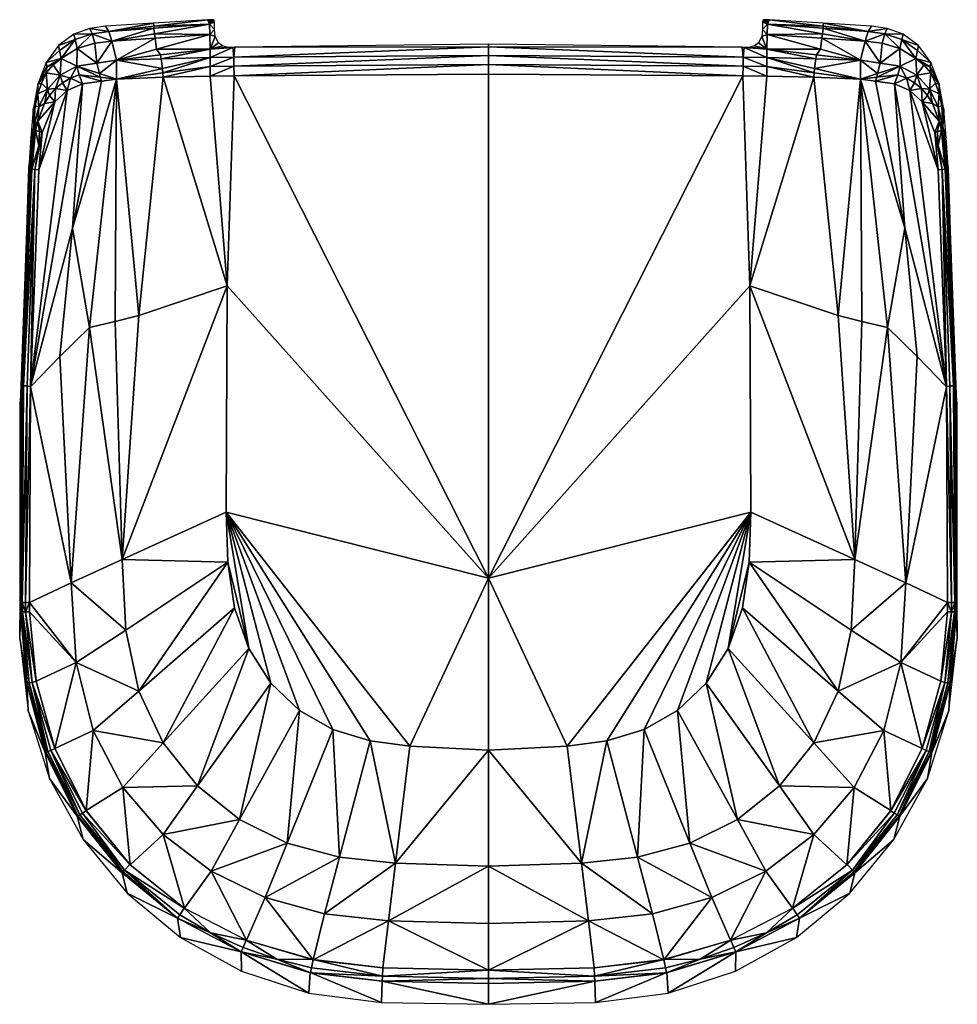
# Model space of a CAD drawing. Header units: centimetres. Extents: x -7.3 to 21.5, y -16.9 to 13.4.
import ezdxf

# ---------------------------------------------------------------- set-up
doc = ezdxf.new("R2010")
doc.units = ezdxf.units.CM
doc.layers.get('0').update_dxf_attribs({"true_color": 0x5890e1})

msp = doc.modelspace()

# ---------------------------------------------------------------- meshes
mesh = msp.add_polyface()
corners = [(-4.564, 13.017, 43.973), (-5.142, 13.108, 43.363), (-5.072, 12.946, 43.903), (-4.468, 12.724, 44.405), (-4.995, 12.653, 44.315), (-4.66, 13.175, 43.42), (-4.933, 12.047, 44.634), (-4.329, 12.139, 44.82), (-1.447, 12.215, 45.124), (-2.918, 11.877, 45.027), (-2.899, 11.744, 45.082), (-2.959, 12.175, 44.965), (-1.45, 11.937, 45.233), (-2.893, 11.616, 45.149), (-4.844, 11.725, 44.726), (-4.828, 11.613, 44.775), (-4.323, 11.554, 44.933), (-4.786, 11.491, 44.8), (-4.372, 4.11, 44.608), (-5.153, 3.921, 44.446), (-3.639, 4.295, 44.716), (-0.929, 5.199, 44.939), (-5.683, 6.976, 44.409), (-3.175, 13.117, 43.996), (-3.183, 13.18, 43.756), (-3.155, 12.949, 44.238), (-3.138, 12.812, 44.472), (-4.329, 12.139, 44.82), (-3.097, 12.476, 44.707), (-2.977, 12.296, 44.89), (-3.195, 13.269, 43.456), (-1.451, 12.474, 44.969), (-1.523, 13.377, 43.496), (-1.467, 13.239, 44.024), (-1.459, 12.924, 44.556)]
mesh.append_faces([[corners[k] for k in face] for face in [(0, 1, 2), (3, 0, 2), (4, 3, 2), (5, 1, 0), (3, 4, 6), (7, 3, 6), (11, 9, 8), (14, 15, 16), (15, 17, 16), (18, 16, 19), (20, 13, 16), (16, 18, 20), (21, 13, 20), (23, 24, 0), (3, 26, 25), (27, 29, 28), (27, 7, 29), (13, 10, 16), (10, 9, 16), (11, 29, 7), (30, 24, 32), (23, 25, 33), (26, 28, 34)]])
mesh.append_faces([[corners[k] for k in face] for face in [(8, 9, 10), (12, 10, 13), (14, 16, 7), (7, 6, 14), (22, 16, 17), (23, 0, 3), (3, 25, 23), (26, 3, 27), (27, 28, 26), (0, 24, 30), (30, 5, 0), (11, 8, 31), (31, 29, 11), (9, 11, 7), (7, 16, 9), (33, 32, 24), (24, 23, 33), (25, 26, 34), (34, 33, 25), (28, 29, 31), (31, 34, 28)]], dxfattribs={"vtx2": -1})
mesh = msp.add_polyface()
corners = [(7.101, 11.703, 45.435), (7.101, 11.703, 45.435), (7.101, 11.999, 45.418), (7.101, 11.999, 45.418), (7.101, 12.276, 45.306), (7.101, 12.276, 45.306), (7.101, 12.276, 45.306), (7.101, 12.545, 45.139), (7.101, 12.545, 45.139), (7.101, -3.78, 44.554), (-0.715, 11.649, 45.281), (-0.719, 11.946, 45.265), (-0.719, 12.225, 45.157), (-1.45, 11.937, 45.233), (-1.448, 11.639, 45.25), (-1.447, 12.215, 45.124), (-2.899, 11.744, 45.082), (-2.893, 11.616, 45.149), (-1.451, 12.473, 44.97), (-0.75, 12.528, 44.971), (-0.69, 12.531, 44.973), (7.101, 12.627, 45.078), (-0.922, 12.53, 44.96), (-1.071, 12.571, 44.922), (-1.194, 12.665, 44.839), (-1.291, 12.862, 44.641), (-1.459, 12.923, 44.557), (-1.312, 13.075, 44.359), (-1.467, 13.239, 44.025), (-1.317, 13.316, 43.824), (-1.33, 13.356, 43.663), (-1.358, 13.371, 43.582), (-1.389, 13.376, 43.54), (-1.415, 13.378, 43.519), (-1.472, 13.379, 43.499), (-0.929, 5.199, 44.939), (-1.467, 13.239, 44.024), (-1.523, 13.377, 43.496), (7.101, 11.703, 45.435), (7.101, 12.545, 45.139)]
mesh.append_faces([[corners[k] for k in face] for face in [(9, 0, 10), (11, 10, 3), (5, 11, 3), (12, 11, 5), (0, 3, 10), (13, 14, 11), (12, 13, 11), (15, 13, 12), (10, 11, 14), (18, 15, 19), (15, 12, 19), (12, 20, 19), (12, 8, 20), (12, 5, 8), (8, 21, 20), (22, 23, 18), (23, 24, 18), (24, 25, 18), (25, 26, 18), (25, 27, 26), (27, 28, 26), (27, 29, 28), (29, 30, 28), (30, 31, 28), (31, 32, 28), (32, 33, 28), (33, 34, 28), (19, 22, 18), (35, 14, 17), (35, 10, 14), (36, 34, 37), (9, 38, 0), (4, 6, 5), (38, 1, 0), (7, 39, 8)]])
mesh.append_faces([[corners[k] for k in face] for face in [(0, 1, 2), (2, 3, 0), (2, 4, 5), (5, 3, 2), (6, 7, 8), (8, 5, 6), (16, 13, 15), (17, 14, 13), (21, 8, 39)]], dxfattribs={"vtx2": -1})
mesh = msp.add_polyface()
corners = [(7.101, 11.703, 45.435), (7.101, 11.999, 45.418), (7.101, 11.999, 45.418), (7.101, 11.703, 45.435), (7.101, 12.276, 45.306), (7.101, 12.276, 45.306), (7.101, 12.276, 45.306), (7.101, 12.545, 45.139), (7.101, 12.545, 45.139), (7.101, -3.78, 44.554), (14.917, 11.649, 45.281), (14.921, 11.946, 45.265), (14.921, 12.225, 45.157), (15.652, 11.937, 45.233), (15.651, 11.639, 45.25), (15.649, 12.215, 45.124), (15.653, 12.473, 44.97), (14.952, 12.528, 44.971), (14.893, 12.531, 44.973), (7.101, 12.627, 45.078), (15.124, 12.53, 44.96), (15.273, 12.571, 44.922), (15.396, 12.665, 44.839), (15.494, 12.862, 44.641), (15.661, 12.923, 44.557), (15.514, 13.075, 44.359), (15.669, 13.239, 44.025), (15.519, 13.316, 43.824), (15.532, 13.356, 43.663), (15.561, 13.371, 43.582), (15.591, 13.376, 43.54), (15.617, 13.378, 43.519), (15.674, 13.379, 43.499), (15.131, 5.199, 44.939), (17.095, 11.616, 45.149), (15.669, 13.239, 44.024), (15.725, 13.377, 43.496), (7.101, 11.703, 45.435), (7.101, 12.545, 45.139), (7.101, 12.627, 45.078), (7.101, 12.627, 45.078)]
mesh.append_faces([[corners[k] for k in face] for face in [(9, 10, 0), (11, 1, 10), (4, 1, 11), (12, 4, 11), (0, 10, 1), (13, 11, 14), (12, 11, 13), (15, 12, 13), (10, 14, 11), (16, 17, 15), (15, 17, 12), (12, 17, 18), (12, 18, 7), (12, 7, 4), (7, 18, 19), (20, 16, 21), (21, 16, 22), (22, 16, 23), (23, 16, 24), (23, 24, 25), (25, 24, 26), (25, 26, 27), (27, 26, 28), (28, 26, 29), (29, 26, 30), (30, 26, 31), (31, 26, 32), (17, 16, 20), (33, 34, 14), (33, 14, 10), (35, 36, 32), (9, 0, 37), (5, 4, 6), (37, 0, 3), (8, 7, 38)]])
mesh.append_faces([[corners[k] for k in face] for face in [(0, 1, 2), (2, 3, 0), (2, 1, 4), (4, 5, 2), (6, 4, 7), (7, 8, 6), (38, 7, 19), (19, 39, 38), (8, 40, 39)]], dxfattribs={"vtx2": -1})
mesh = msp.add_polyface()
corners = [(18.67, 12.724, 44.405), (19.274, 12.946, 43.903), (18.766, 13.017, 43.973), (19.197, 12.653, 44.315), (18.863, 13.175, 43.42), (19.344, 13.108, 43.363), (19.135, 12.047, 44.634), (18.531, 12.139, 44.82), (17.102, 11.744, 45.082), (17.12, 11.877, 45.027), (15.649, 12.215, 45.124), (15.652, 11.937, 45.233), (17.161, 12.175, 44.965), (15.651, 11.639, 45.25), (17.095, 11.616, 45.149), (19.046, 11.725, 44.726), (18.526, 11.554, 44.933), (19.03, 11.613, 44.775), (18.988, 11.491, 44.8), (18.574, 4.11, 44.608), (19.356, 3.921, 44.446), (17.841, 4.295, 44.716), (15.131, 5.199, 44.939), (17.377, 13.117, 43.996), (17.386, 13.18, 43.756), (17.357, 12.949, 44.238), (17.34, 12.812, 44.472), (17.299, 12.476, 44.707), (18.531, 12.139, 44.82), (17.179, 12.296, 44.89), (17.397, 13.269, 43.456), (15.653, 12.474, 44.969), (15.725, 13.377, 43.496), (15.669, 13.239, 44.024), (15.661, 12.924, 44.556)]
mesh.append_faces([[corners[k] for k in face] for face in [(0, 1, 2), (3, 1, 0), (4, 2, 5), (0, 6, 3), (7, 6, 0), (12, 10, 9), (15, 16, 17), (17, 16, 18), (19, 20, 16), (21, 16, 14), (16, 21, 19), (22, 21, 14), (23, 2, 24), (0, 25, 26), (28, 27, 29), (28, 29, 7), (14, 16, 8), (8, 16, 9), (12, 7, 29), (30, 32, 24), (23, 33, 25), (26, 34, 27)]])
mesh.append_faces([[corners[k] for k in face] for face in [(8, 9, 10), (10, 11, 8), (11, 13, 14), (14, 8, 11), (15, 6, 7), (7, 16, 15), (23, 25, 0), (0, 2, 23), (26, 27, 28), (28, 0, 26), (2, 4, 30), (30, 24, 2), (12, 29, 31), (31, 10, 12), (9, 16, 7), (7, 12, 9), (33, 23, 24), (24, 32, 33), (25, 33, 34), (34, 26, 25), (27, 34, 31), (31, 29, 27)]], dxfattribs={"vtx2": -1})
mesh = msp.add_polyface()
corners = [(-5.532, 12.491, 44.113), (-5.593, 12.769, 43.686), (-6.027, 12.19, 43.784), (-6.076, 12.434, 43.308), (-4.995, 12.653, 44.315), (-5.072, 12.946, 43.903), (-6.483, 12.064, 42.208), (-6.463, 11.933, 42.837), (-6.485, 11.742, 43.139), (-6.055, 11.679, 44.167), (-6.277, 11.997, 43.476), (-6.74, 11.396, 41.713), (-6.447, 11.247, 43.896), (-6.631, 11.426, 42.933), (-6.886, 10.62, 41.345), (-6.741, 11.097, 42.738), (-6.106, 12.586, 42.722), (-5.639, 12.932, 43.135), (-5.142, 13.108, 43.363), (-5.545, 11.954, 44.446), (-4.933, 12.047, 44.634), (-5.372, 11.411, 44.632), (-5.741, 11.584, 44.457), (-5.84, 11.203, 44.436), (-5.985, 11.443, 44.336), (-6.202, 11.264, 44.217), (-6.219, 10.855, 44.245), (-6.387, 11.05, 44.108), (-5.476, 11.689, 44.572), (-4.786, 11.491, 44.8), (-4.828, 11.613, 44.775), (-4.844, 11.725, 44.726)]
mesh.append_faces([[corners[k] for k in face] for face in [(0, 1, 2), (3, 2, 1), (4, 5, 0), (1, 0, 5), (2, 6, 7), (8, 9, 10), (2, 7, 10), (2, 10, 9), (11, 8, 7), (9, 8, 12), (11, 13, 8), (14, 15, 11), (12, 13, 15), (8, 10, 7), (13, 12, 8), (13, 11, 15), (3, 6, 2), (16, 6, 3), (1, 16, 3), (17, 16, 1), (5, 17, 1), (18, 17, 5), (19, 2, 9), (0, 2, 19), (20, 0, 19), (4, 0, 20), (11, 7, 6), (21, 22, 23), (9, 24, 22), (12, 25, 9), (23, 24, 25), (23, 25, 26), (12, 27, 25), (9, 22, 19), (21, 28, 22), (24, 23, 22), (24, 9, 25), (27, 26, 25), (28, 19, 22), (31, 20, 19)]])
mesh.append_faces([[corners[k] for k in face] for face in [(28, 21, 29), (29, 30, 28), (19, 28, 30), (30, 31, 19)]], dxfattribs={"vtx2": -1})
mesh = msp.add_polyface()
corners = [(19.734, 12.491, 44.113), (20.229, 12.19, 43.784), (19.795, 12.769, 43.686), (20.278, 12.434, 43.308), (19.197, 12.653, 44.315), (19.274, 12.946, 43.903), (20.665, 11.933, 42.837), (20.685, 12.064, 42.208), (20.687, 11.742, 43.139), (20.479, 11.997, 43.476), (20.257, 11.679, 44.167), (20.942, 11.396, 41.713), (20.649, 11.247, 43.896), (20.833, 11.426, 42.933), (20.943, 11.097, 42.738), (20.308, 12.586, 42.722), (19.841, 12.932, 43.135), (19.344, 13.108, 43.363), (18.766, 13.017, 43.973), (19.748, 11.954, 44.446), (19.135, 12.047, 44.634), (19.574, 11.411, 44.632), (20.042, 11.203, 44.436), (19.943, 11.584, 44.457), (20.187, 11.443, 44.336), (20.404, 11.264, 44.217), (20.422, 10.855, 44.245), (20.589, 11.05, 44.108), (19.678, 11.689, 44.572), (19.03, 11.613, 44.775), (18.988, 11.491, 44.8), (19.046, 11.725, 44.726)]
mesh.append_faces([[corners[k] for k in face] for face in [(0, 1, 2), (3, 2, 1), (4, 0, 5), (2, 5, 0), (1, 6, 7), (8, 9, 10), (1, 9, 6), (1, 10, 9), (11, 6, 8), (10, 12, 8), (11, 8, 13), (12, 14, 13), (8, 6, 9), (13, 8, 12), (13, 14, 11), (3, 1, 7), (15, 3, 7), (2, 3, 15), (16, 2, 15), (5, 2, 16), (17, 5, 16), (18, 5, 17), (19, 10, 1), (0, 19, 1), (20, 19, 0), (4, 20, 0), (11, 7, 6), (21, 22, 23), (10, 23, 24), (12, 10, 25), (22, 25, 24), (22, 26, 25), (12, 25, 27), (10, 19, 23), (21, 23, 28), (24, 23, 22), (24, 25, 10), (27, 25, 26), (28, 23, 19), (31, 19, 20)]])
mesh.append_faces([[corners[k] for k in face] for face in [(28, 29, 30), (30, 21, 28), (19, 31, 29), (29, 28, 19)]], dxfattribs={"vtx2": -1})
mesh = msp.add_polyface()
corners = [(-4.149, -3.205, 44.232), (-4.042, -5.379, 44.1), (-0.909, -3.286, 44.431), (-5.724, -3.922, 43.917), (-0.961, -1.748, 44.529), (-6.999, -4.527, 43.456), (-5.566, -6.373, 43.787), (-0.263, -5.935, 44.276), (-0.909, -3.29, 44.431), (0.411, -7.001, 44.222), (4.689, -8.941, 44.173), (7.101, -3.78, 44.554), (-0.929, 5.199, 44.939), (-0.715, 11.649, 45.281), (-0.701, -4.685, 44.346), (-7.287, 1.602, 41.128), (-7.3, -5.62, 41.128), (-7.282, -4.514, 43.027), (-7.239, 2.13, 43.268), (-7.017, 8.824, 41.128), (-7.181, 2.135, 43.54), (-7.071, 2.128, 43.646), (-6.836, 8.778, 43.869), (-7.222, 2.139, 43.41), (-7.271, -4.519, 43.171), (-7.222, -4.523, 43.295), (-7.181, 2.133, 43.54), (-7.126, -4.526, 43.389), (-6.97, 8.793, 43.633), (-7.123, -4.809, 43.378), (-6.995, -4.809, 43.444), (-7.219, -4.807, 43.284), (-7.268, -4.803, 43.159), (-7.279, -4.797, 43.016), (-5.153, 3.921, 44.446), (-6.064, 3.03, 44.142), (-5.683, 6.976, 44.409), (-6.965, 2.103, 43.715), (-3.639, 4.295, 44.716), (-4.372, 4.11, 44.608), (-6.98, 8.798, 43.488)]
mesh.append_faces([[corners[k] for k in face] for face in [(0, 1, 2), (3, 1, 0), (4, 0, 2), (3, 5, 6), (7, 4, 8), (7, 9, 4), (10, 11, 4), (11, 12, 4), (11, 13, 12), (8, 14, 7), (15, 16, 17), (18, 15, 17), (19, 15, 18), (27, 25, 29), (5, 27, 29), (30, 5, 29), (24, 31, 25), (32, 31, 24), (17, 32, 24), (33, 32, 17), (31, 29, 25), (3, 34, 35), (36, 37, 35), (35, 37, 3), (34, 3, 0), (38, 0, 12), (39, 0, 38), (0, 39, 34), (37, 5, 3), (0, 4, 12)]])
mesh.append_faces([[corners[k] for k in face] for face in [(20, 24, 25), (25, 21, 20)]], dxfattribs={"vtx0": -1, "vtx2": -1})
mesh.append_faces([[corners[k] for k in face] for face in [(26, 20, 25), (26, 25, 20)]], dxfattribs={"vtx1": -1})
mesh.append_faces([[corners[k] for k in face] for face in [(20, 21, 22), (20, 23, 24), (25, 27, 21), (28, 23, 20), (40, 18, 23), (22, 21, 37), (37, 21, 27), (27, 5, 37), (24, 23, 18), (18, 17, 24)]], dxfattribs={"vtx2": -1})
mesh = msp.add_polyface()
corners = [(-6.886, 10.62, 41.345), (-6.861, 10.086, 43.57), (-6.823, 10.733, 42.597), (-6.447, 11.247, 43.896), (-6.741, 11.097, 42.738), (-6.709, 10.697, 43.692), (-6.962, 9.762, 41.161), (-7.017, 8.824, 41.128), (-6.98, 8.798, 43.488), (-7.239, 2.13, 43.268), (-6.539, 10.806, 44.013), (-6.219, 10.855, 44.245), (-6.387, 11.05, 44.108), (-6.746, 10.261, 43.877), (-6.606, 9.912, 44.021), (-6.811, 9.973, 43.834), (-6.836, 10.031, 43.7), (-6.925, 8.786, 43.764), (-6.697, 9.939, 43.938), (-6.717, 9.519, 43.931), (-6.836, 8.778, 43.869), (-6.717, 8.769, 43.953), (-6.97, 8.793, 43.633), (-7.181, 2.135, 43.54), (-5.372, 11.411, 44.632), (-6.965, 2.103, 43.715), (-5.683, 6.976, 44.409), (-5.153, 3.921, 44.446), (-4.323, 11.554, 44.933), (-6.064, 3.03, 44.142), (-5.84, 11.203, 44.436), (-6.22, 10.854, 44.245), (-4.786, 11.491, 44.8), (-7.222, 2.139, 43.41)]
mesh.append_faces([[corners[k] for k in face] for face in [(0, 1, 2), (3, 4, 5), (0, 2, 4), (2, 5, 4), (5, 2, 1), (6, 1, 0), (7, 1, 6), (8, 1, 7), (8, 7, 9), (5, 10, 3), (11, 12, 10), (11, 10, 13), (14, 11, 13), (15, 16, 17), (5, 1, 13), (12, 3, 10), (5, 13, 10), (14, 18, 19), (16, 22, 17), (24, 25, 26), (27, 28, 26), (29, 27, 26), (24, 30, 25), (30, 21, 25), (30, 31, 21), (31, 11, 21), (11, 14, 21), (20, 19, 17)]])
mesh.append_faces([[corners[k] for k in face] for face in [(13, 15, 18), (18, 14, 13), (16, 15, 13), (13, 1, 16), (14, 19, 20), (20, 21, 14), (20, 17, 23), (23, 17, 22), (32, 24, 26), (33, 22, 8), (25, 21, 20), (1, 8, 22), (22, 16, 1), (15, 17, 19), (19, 18, 15)]], dxfattribs={"vtx2": -1})
mesh = msp.add_polyface()
corners = [(18.351, -3.205, 44.232), (15.111, -3.286, 44.431), (18.244, -5.379, 44.1), (19.926, -3.922, 43.917), (15.163, -1.748, 44.529), (14.465, -5.935, 44.276), (15.111, -3.29, 44.431), (13.791, -7.001, 44.222), (9.513, -8.941, 44.173), (7.101, -3.78, 44.554), (15.131, 5.199, 44.939), (14.917, 11.649, 45.281), (14.903, -4.685, 44.346), (21.489, 1.602, 41.128), (21.484, -4.514, 43.027), (21.503, -5.62, 41.128), (21.441, 2.13, 43.268), (21.219, 8.824, 41.128), (21.038, 8.778, 43.869), (21.273, 2.128, 43.646), (21.383, 2.135, 43.54), (21.473, -4.519, 43.171), (21.424, 2.139, 43.41), (21.424, -4.523, 43.295), (21.383, 2.133, 43.54), (21.328, -4.526, 43.389), (21.172, 8.793, 43.633), (21.325, -4.809, 43.378), (21.201, -4.527, 43.456), (21.197, -4.809, 43.444), (21.421, -4.807, 43.284), (21.47, -4.803, 43.159), (21.481, -4.797, 43.016), (20.267, 3.03, 44.142), (19.356, 3.921, 44.446), (19.886, 6.976, 44.409), (21.168, 2.103, 43.715), (17.841, 4.295, 44.716), (18.574, 4.11, 44.608), (21.182, 8.798, 43.488)]
mesh.append_faces([[corners[k] for k in face] for face in [(0, 1, 2), (3, 0, 2), (4, 1, 0), (5, 6, 4), (5, 4, 7), (8, 4, 9), (9, 4, 10), (9, 10, 11), (6, 5, 12), (13, 14, 15), (16, 14, 13), (17, 16, 13), (25, 27, 23), (28, 27, 25), (29, 27, 28), (21, 23, 30), (31, 21, 30), (14, 21, 31), (32, 14, 31), (30, 23, 27), (3, 33, 34), (35, 33, 36), (33, 3, 36), (34, 0, 3), (37, 10, 0), (38, 37, 0), (33, 35, 34), (0, 34, 38), (36, 3, 28), (0, 10, 4)]])
mesh.append_faces([[corners[k] for k in face] for face in [(24, 23, 20), (24, 20, 23)]], dxfattribs={"vtx1": -1})
mesh.append_faces([[corners[k] for k in face] for face in [(23, 21, 20), (20, 19, 23)]], dxfattribs={"vtx1": -1, "vtx2": -1})
mesh.append_faces([[corners[k] for k in face] for face in [(18, 19, 20), (21, 22, 20), (19, 25, 23), (20, 22, 26), (22, 16, 39), (36, 19, 18), (36, 28, 25), (25, 19, 36), (21, 14, 16), (16, 22, 21)]], dxfattribs={"vtx2": -1})
mesh = msp.add_polyface()
corners = [(21.088, 10.62, 41.345), (20.942, 11.396, 41.713), (20.943, 11.097, 42.738), (21.025, 10.733, 42.597), (21.063, 10.086, 43.57), (20.649, 11.247, 43.896), (20.911, 10.697, 43.692), (21.164, 9.762, 41.161), (21.219, 8.824, 41.128), (21.182, 8.798, 43.488), (21.441, 2.13, 43.268), (20.741, 10.806, 44.013), (20.422, 10.855, 44.245), (20.589, 11.05, 44.108), (20.949, 10.261, 43.877), (20.808, 9.912, 44.021), (21.013, 9.973, 43.834), (21.127, 8.786, 43.764), (21.038, 10.031, 43.7), (20.899, 9.939, 43.938), (20.919, 9.519, 43.931), (20.919, 8.769, 43.953), (21.038, 8.778, 43.869), (21.172, 8.793, 43.633), (21.383, 2.135, 43.54), (19.574, 11.411, 44.632), (19.886, 6.976, 44.409), (21.168, 2.103, 43.715), (19.356, 3.921, 44.446), (18.526, 11.554, 44.933), (20.042, 11.203, 44.436), (20.422, 10.854, 44.245), (18.988, 11.491, 44.8), (21.424, 2.139, 43.41)]
mesh.append_faces([[corners[k] for k in face] for face in [(0, 1, 2), (0, 3, 4), (5, 6, 2), (0, 2, 3), (3, 2, 6), (6, 4, 3), (7, 0, 4), (8, 7, 4), (9, 8, 4), (9, 10, 8), (6, 5, 11), (12, 11, 13), (12, 14, 11), (15, 14, 12), (16, 17, 18), (6, 14, 4), (13, 11, 5), (6, 11, 14), (15, 20, 19), (18, 17, 23), (25, 26, 27), (28, 26, 29), (25, 27, 30), (30, 27, 21), (30, 21, 31), (31, 21, 12), (12, 21, 15), (22, 17, 20)]])
mesh.append_faces([[corners[k] for k in face] for face in [(14, 15, 19), (19, 16, 14), (18, 4, 14), (14, 16, 18), (15, 21, 22), (22, 20, 15), (24, 17, 22), (23, 17, 24), (32, 29, 26), (26, 25, 32), (9, 23, 33), (22, 21, 27), (4, 18, 23), (23, 9, 4), (16, 19, 20), (20, 17, 16)]], dxfattribs={"vtx2": -1})
mesh = msp.add_polyface()
corners = [(-5.044, -8.456, 43.676), (-3.64, -7.246, 43.991), (-5.566, -6.373, 43.787), (-4.042, -5.379, 44.1), (-4.132, -10.211, 43.587), (-2.889, -8.841, 43.906), (-0.701, -4.685, 44.346), (-0.909, -3.286, 44.431), (-0.263, -5.935, 44.276), (-1.835, -10.162, 43.843), (0.411, -7.001, 44.222), (-0.547, -11.192, 43.803), (1.29, -7.841, 44.187), (2.323, -8.429, 44.17), (0.918, -11.916, 43.785), (-5.724, -3.922, 43.917), (-6.225, -9.011, 43.271), (-6.791, -6.944, 43.356), (-6.995, -4.809, 43.444), (-6.999, -4.527, 43.456), (-0.961, -1.748, 44.529), (2.322, -8.428, 44.17), (3.461, -8.773, 44.167), (4.689, -8.941, 44.173), (7.101, -9.062, 44.179), (7.101, -3.78, 44.554), (-7.279, -4.797, 43.016), (-7.282, -4.514, 43.027), (-7.3, -5.62, 41.128), (-7.014, -6.992, 43.199), (-6.436, -9.105, 43.115), (-6.916, -6.978, 43.291), (-6.341, -9.072, 43.206), (-7.068, -6.997, 43.075), (-6.492, -9.121, 42.992), (-6.515, -9.124, 42.849), (-7.087, -6.994, 42.932), (-7.268, -4.803, 43.159), (-7.219, -4.807, 43.284), (-7.123, -4.809, 43.378), (-7.045, -7.852, 41.128), (-6.381, -9.93, 41.128), (-6.513, -9.129, 42.849), (-7.086, -6.998, 42.932)]
mesh.append_faces([[corners[k] for k in face] for face in [(0, 1, 2), (3, 2, 1), (4, 5, 0), (1, 0, 5), (6, 7, 1), (5, 6, 1), (8, 6, 5), (9, 8, 5), (10, 8, 9), (11, 10, 9), (12, 10, 11), (13, 12, 14), (2, 3, 15), (2, 16, 0), (17, 16, 2), (18, 17, 2), (19, 18, 2), (3, 1, 7), (10, 12, 20), (12, 21, 20), (21, 22, 20), (22, 23, 20), (23, 24, 25), (26, 27, 28), (29, 30, 31), (32, 31, 30), (33, 34, 29), (30, 29, 34), (33, 35, 34), (36, 35, 33), (37, 36, 33), (29, 37, 33), (38, 37, 29), (31, 38, 29), (39, 38, 31), (17, 39, 31), (18, 39, 17), (26, 36, 37), (16, 17, 31), (32, 16, 31), (40, 41, 42), (43, 40, 42), (28, 40, 43), (26, 28, 43)]])
mesh = msp.add_polyface()
corners = [(19.246, -8.456, 43.676), (19.768, -6.373, 43.787), (17.842, -7.246, 43.991), (18.244, -5.379, 44.1), (18.334, -10.211, 43.587), (17.091, -8.841, 43.906), (14.903, -4.685, 44.346), (15.111, -3.286, 44.431), (14.465, -5.935, 44.276), (16.037, -10.162, 43.843), (13.791, -7.001, 44.222), (12.912, -7.841, 44.187), (14.75, -11.192, 43.803), (11.88, -8.429, 44.17), (13.284, -11.916, 43.785), (19.926, -3.922, 43.917), (20.427, -9.011, 43.271), (20.993, -6.944, 43.356), (21.197, -4.809, 43.444), (21.201, -4.527, 43.456), (15.163, -1.748, 44.529), (11.88, -8.428, 44.17), (10.741, -8.773, 44.167), (9.513, -8.941, 44.173), (7.101, -3.78, 44.554), (7.101, -9.062, 44.179), (21.481, -4.797, 43.016), (21.503, -5.62, 41.128), (21.484, -4.514, 43.027), (21.216, -6.992, 43.199), (21.118, -6.978, 43.291), (20.639, -9.105, 43.115), (20.543, -9.072, 43.206), (21.271, -6.997, 43.075), (20.694, -9.121, 42.992), (20.717, -9.124, 42.849), (21.289, -6.994, 42.932), (21.47, -4.803, 43.159), (21.421, -4.807, 43.284), (21.325, -4.809, 43.378), (21.247, -7.852, 41.128), (20.716, -9.129, 42.849), (20.583, -9.93, 41.128), (21.288, -6.998, 42.932)]
mesh.append_faces([[corners[k] for k in face] for face in [(0, 1, 2), (3, 2, 1), (4, 0, 5), (2, 5, 0), (6, 2, 7), (5, 2, 6), (8, 5, 6), (9, 5, 8), (10, 9, 8), (11, 12, 10), (13, 14, 11), (1, 15, 3), (1, 0, 16), (17, 1, 16), (18, 1, 17), (19, 1, 18), (15, 1, 19), (3, 7, 2), (10, 20, 11), (11, 20, 21), (21, 20, 22), (22, 20, 23), (23, 24, 25), (26, 27, 28), (29, 30, 31), (32, 31, 30), (33, 29, 34), (31, 34, 29), (33, 34, 35), (36, 33, 35), (37, 33, 36), (29, 33, 37), (38, 29, 37), (30, 29, 38), (39, 30, 38), (17, 30, 39), (18, 17, 39), (26, 37, 36), (16, 30, 17), (32, 30, 16), (40, 41, 42), (43, 41, 40), (27, 43, 40), (26, 43, 27)]])
mesh = msp.add_polyface()
corners = [(13.958, -13.587, 43.443), (15.623, -12.779, 43.471), (13.284, -11.916, 43.785), (14.75, -11.192, 43.803), (12.136, -14.085, 43.434), (11.679, -12.346, 43.785), (16.037, -10.162, 43.843), (13.791, -7.001, 44.222), (12.912, -7.841, 44.187), (11.88, -8.429, 44.17), (10.74, -8.773, 44.167), (9.954, -12.537, 43.797), (9.513, -8.941, 44.173), (10.172, -14.304, 43.44), (12.483, -15.498, 43), (14.539, -14.896, 43.022), (10.351, -15.748, 42.994), (7.101, -12.628, 43.807), (7.101, -9.062, 44.179), (7.101, -14.383, 43.448), (7.101, -15.818, 42.996), (14.546, -14.893, 43.022), (13.605, -15.484, 42.871), (14.64, -15.126, 42.883), (12.489, -15.497, 43), (12.571, -15.897, 42.617), (12.54, -15.746, 42.862), (10.362, -16.003, 42.855), (14.696, -15.256, 42.633), (15.638, -14.671, 42.898), (10.369, -16.162, 42.612), (7.101, -16.072, 42.855), (7.101, -16.23, 42.612), (12.583, -15.895, 42.617), (12.617, -16.531, 41.128), (14.697, -15.255, 42.633), (10.387, -16.815, 41.128), (14.691, -15.851, 41.128), (7.101, -16.868, 41.128)]
mesh.append_faces([[corners[k] for k in face] for face in [(0, 1, 2), (3, 2, 1), (4, 0, 5), (2, 5, 0), (3, 6, 7), (2, 3, 8), (5, 2, 9), (10, 5, 9), (11, 5, 10), (12, 11, 10), (4, 5, 11), (13, 4, 11), (14, 4, 13), (0, 4, 14), (15, 0, 14), (16, 14, 13), (1, 0, 15), (17, 13, 11), (17, 11, 18), (18, 11, 12), (13, 19, 20), (13, 20, 16), (13, 17, 19), (21, 22, 23), (24, 22, 21), (25, 26, 27), (25, 22, 26), (28, 22, 25), (28, 23, 22), (21, 23, 29), (24, 27, 26), (16, 27, 24), (30, 25, 27), (24, 26, 22), (31, 27, 20), (30, 27, 31), (32, 30, 31), (16, 20, 27), (33, 34, 35), (36, 34, 33), (30, 36, 33), (37, 35, 34), (36, 30, 38), (32, 38, 30)]])
mesh = msp.add_polyface()
corners = [(0.244, -13.587, 43.443), (0.918, -11.916, 43.785), (-1.421, -12.779, 43.471), (-0.547, -11.192, 43.803), (2.066, -14.085, 43.434), (2.523, -12.346, 43.785), (1.29, -7.841, 44.187), (2.323, -8.429, 44.17), (3.462, -8.773, 44.167), (4.248, -12.537, 43.797), (4.689, -8.941, 44.173), (4.03, -14.304, 43.44), (1.72, -15.498, 43), (-0.337, -14.896, 43.022), (3.851, -15.748, 42.994), (7.101, -12.628, 43.807), (7.101, -9.062, 44.179), (7.101, -15.818, 42.996), (7.101, -14.383, 43.448), (-0.343, -14.893, 43.022), (-0.438, -15.126, 42.883), (0.598, -15.484, 42.871), (1.713, -15.497, 43), (-0.494, -15.256, 42.633), (-1.436, -14.671, 42.898), (1.631, -15.897, 42.617), (3.84, -16.003, 42.855), (1.663, -15.746, 42.862), (3.834, -16.162, 42.612), (7.101, -16.072, 42.855), (7.101, -16.23, 42.612), (1.619, -15.895, 42.617), (-0.495, -15.255, 42.633), (1.585, -16.531, 41.128), (3.815, -16.815, 41.128), (-0.488, -15.851, 41.128), (7.101, -16.868, 41.128)]
mesh.append_faces([[corners[k] for k in face] for face in [(0, 1, 2), (3, 2, 1), (4, 5, 0), (1, 0, 5), (1, 6, 3), (5, 7, 1), (8, 7, 5), (9, 8, 5), (10, 8, 9), (4, 9, 5), (11, 9, 4), (12, 11, 4), (0, 12, 4), (13, 12, 0), (14, 11, 12), (2, 13, 0), (15, 9, 11), (15, 16, 9), (16, 10, 9), (11, 17, 18), (11, 14, 17), (11, 18, 15), (19, 20, 21), (22, 19, 21), (23, 20, 24), (25, 26, 27), (25, 27, 21), (23, 25, 21), (23, 21, 20), (19, 24, 20), (22, 27, 26), (14, 22, 26), (28, 26, 25), (22, 21, 27), (29, 17, 26), (28, 29, 26), (30, 29, 28), (14, 26, 17), (31, 32, 33), (34, 31, 33), (28, 31, 34), (35, 33, 32), (34, 36, 28), (30, 28, 36)]])
mesh = msp.add_polyface()
corners = [(-2.898, -11.652, 43.518), (-1.835, -10.162, 43.843), (-4.132, -10.211, 43.587), (-2.889, -8.841, 43.906), (-1.421, -12.779, 43.471), (-0.547, -11.192, 43.803), (-2.242, -13.919, 43.06), (-0.337, -14.896, 43.022), (-3.911, -12.579, 43.116), (-5.26, -10.919, 43.189), (-5.044, -8.456, 43.676), (-6.225, -9.011, 43.271), (-6.436, -9.105, 43.115), (-5.455, -11.05, 43.036), (-6.341, -9.072, 43.206), (-5.366, -10.996, 43.126), (-6.492, -9.121, 42.992), (-5.51, -11.08, 42.915), (-4.136, -12.791, 42.85), (-4.085, -12.744, 42.969), (-2.456, -14.221, 42.662), (-0.494, -15.256, 42.633), (-1.436, -14.671, 42.898), (-2.247, -13.915, 43.06), (-2.384, -14.12, 42.918), (-0.343, -14.893, 43.022), (-4.153, -12.826, 42.708), (-5.536, -11.092, 42.773), (-6.515, -9.124, 42.849), (-3.913, -12.577, 43.116), (-5.255, -10.927, 43.188), (-2.363, -14.812, 41.128), (-0.488, -15.851, 41.128), (-0.495, -15.255, 42.633), (-2.448, -14.226, 42.662), (-3.998, -13.452, 41.128), (-5.352, -11.81, 41.128), (-6.381, -9.93, 41.128), (-6.513, -9.129, 42.849)]
mesh.append_faces([[corners[k] for k in face] for face in [(0, 1, 2), (3, 2, 1), (4, 5, 0), (1, 0, 5), (6, 7, 4), (0, 6, 4), (8, 6, 0), (2, 8, 0), (9, 8, 2), (10, 9, 2), (11, 9, 10), (12, 13, 14), (15, 14, 13), (16, 17, 12), (13, 12, 17), (17, 18, 13), (19, 13, 18), (20, 21, 22), (23, 19, 24), (23, 24, 22), (25, 23, 22), (20, 22, 24), (20, 24, 19), (18, 20, 19), (26, 20, 18), (17, 26, 18), (27, 26, 17), (16, 27, 17), (28, 27, 16), (29, 19, 23), (15, 19, 29), (13, 19, 15), (30, 11, 14), (15, 30, 14), (30, 15, 29), (31, 32, 33), (34, 31, 33), (35, 31, 34), (26, 35, 34), (36, 35, 26), (27, 36, 26), (37, 36, 27), (38, 37, 27)]])
mesh = msp.add_polyface()
corners = [(17.1, -11.652, 43.518), (18.334, -10.211, 43.587), (16.037, -10.162, 43.843), (17.091, -8.841, 43.906), (15.623, -12.779, 43.471), (14.75, -11.192, 43.803), (16.444, -13.919, 43.06), (14.539, -14.896, 43.022), (18.113, -12.579, 43.116), (19.462, -10.919, 43.189), (19.246, -8.456, 43.676), (20.427, -9.011, 43.271), (20.639, -9.105, 43.115), (20.543, -9.072, 43.206), (19.657, -11.05, 43.036), (19.568, -10.996, 43.126), (20.694, -9.121, 42.992), (19.712, -11.08, 42.915), (18.338, -12.791, 42.85), (18.287, -12.744, 42.969), (14.696, -15.256, 42.633), (15.638, -14.671, 42.898), (14.64, -15.126, 42.883), (16.658, -14.221, 42.662), (16.449, -13.915, 43.06), (16.586, -14.12, 42.918), (14.546, -14.893, 43.022), (18.355, -12.826, 42.708), (19.738, -11.092, 42.773), (20.717, -9.124, 42.849), (18.115, -12.577, 43.116), (19.457, -10.927, 43.188), (16.565, -14.812, 41.128), (14.697, -15.255, 42.633), (14.691, -15.851, 41.128), (16.65, -14.226, 42.662), (18.2, -13.452, 41.128), (19.554, -11.81, 41.128), (20.583, -9.93, 41.128), (20.716, -9.129, 42.849)]
mesh.append_faces([[corners[k] for k in face] for face in [(0, 1, 2), (3, 2, 1), (4, 0, 5), (2, 5, 0), (6, 4, 7), (0, 4, 6), (8, 0, 6), (1, 0, 8), (9, 1, 8), (10, 1, 9), (11, 10, 9), (12, 13, 14), (15, 14, 13), (16, 12, 17), (14, 17, 12), (17, 14, 18), (19, 18, 14), (20, 21, 22), (23, 21, 20), (24, 25, 19), (24, 21, 25), (26, 21, 24), (23, 25, 21), (23, 19, 25), (18, 19, 23), (27, 18, 23), (17, 18, 27), (28, 17, 27), (16, 17, 28), (29, 16, 28), (30, 24, 19), (15, 30, 19), (14, 15, 19), (31, 13, 11), (15, 13, 31), (31, 30, 15), (32, 33, 34), (35, 33, 32), (36, 35, 32), (27, 35, 36), (37, 27, 36), (28, 27, 37), (38, 28, 37), (39, 28, 38)]])

doc.saveas('drawing.dxf')
